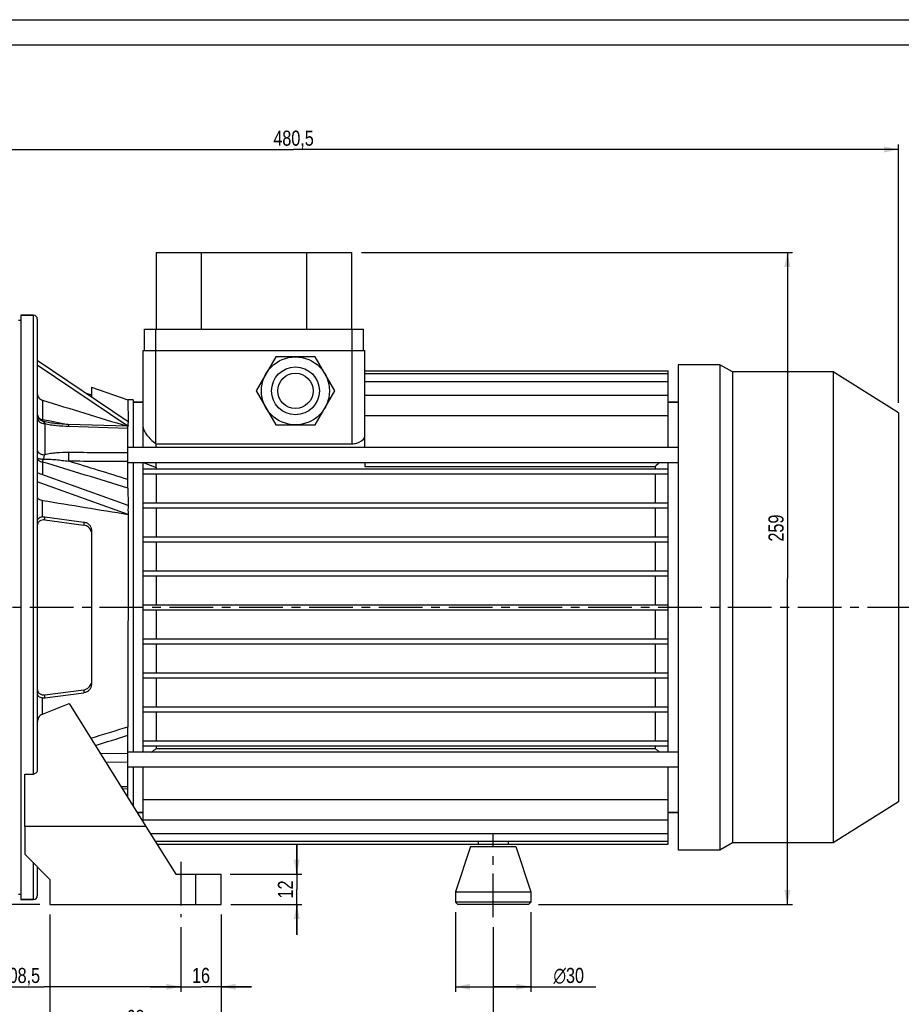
# Model space of a CAD drawing. Header units: millimetres. Extents: x 0 to 841, y 0 to 594.
# Tile 5 of 11: x 210 to 560, y 203 to 594. Entities that reach past the tile are written whole.
import ezdxf

# ---------------------------------------------------------------- set-up
doc = ezdxf.new("R2010")
doc.units = ezdxf.units.MM
doc.header["$LTSCALE"] = 46.2
doc.linetypes.add('CENTER', pattern=[0.6, 0.375, -0.075, 0.075, -0.075])
doc.layers.get('0').update_dxf_attribs({"linetype": 'CONTINUOUS'})
for name, color, linetype in [('ASSI', 7, 'CONTINUOUS'), ('GEOM', 7, 'CONTINUOUS'), ('QUOTE', 7, 'CONTINUOUS')]:
    doc.layers.add(name, color=color, linetype=linetype)
doc.styles.get("Standard").update_dxf_attribs({"font": 'txt', "width": 0.8})
doc.styles.add('TEXTSTYLE_1', font='gdt', dxfattribs={"width": 0.8})
doc.dimstyles.new('DIMSTYLE_1', dxfattribs={"dimtxt": 6, "dimasz": 5.8, "dimexe": 1, "dimexo": 2, "dimgap": 0.75, "dimtad": 1, "dimdec": 3, "dimtxsty": 'Standard', "dimblk": '_FILLED', "dimblk1": '_FILLED', "dimblk2": '_FILLED', "dimcen": 0.09, "dimadec": 3, "dimazin": 2, "dimtp": 0.5, "dimtm": 0.5, "dimtfac": 1, "dimtdec": 3, "dimtofl": 0, "dimtmove": 0, "dimatfit": 3, "dimldrblk": '_FILLED', "dimfxl": 0, "dimtolj": 1, "dimarcsym": 0})
doc.dimstyles.new('DIMSTYLE_2', dxfattribs={"dimtxt": 6, "dimasz": 5.8, "dimexe": 1, "dimexo": 2, "dimgap": 0.75, "dimtad": 1, "dimdec": 3, "dimtxsty": 'Standard', "dimblk": '_FILLED', "dimblk1": '_FILLED', "dimblk2": '_FILLED', "dimcen": 0.09, "dimadec": 3, "dimazin": 2, "dimtp": 0.2, "dimtm": 0.2, "dimtfac": 1, "dimtdec": 3, "dimtofl": 0, "dimtmove": 0, "dimatfit": 3, "dimldrblk": '_FILLED', "dimfxl": 0, "dimtolj": 1, "dimarcsym": 0})
doc.dimstyles.new('DIMSTYLE_3', dxfattribs={"dimtxt": 6, "dimasz": 5.8, "dimexe": 1, "dimexo": 2, "dimgap": 0.75, "dimtad": 1, "dimdec": 3, "dimtxsty": 'Standard', "dimblk": '_FILLED', "dimblk1": '_FILLED', "dimblk2": '_FILLED', "dimcen": 0.09, "dimadec": 3, "dimazin": 2, "dimtp": 0.3, "dimtm": 0.3, "dimtfac": 1, "dimtdec": 3, "dimtofl": 0, "dimtmove": 0, "dimatfit": 3, "dimldrblk": '_FILLED', "dimfxl": 0, "dimtolj": 1, "dimarcsym": 0})
doc.dimstyles.new('DIMSTYLE_4', dxfattribs={"dimtxt": 6, "dimasz": 5.8, "dimexe": 1, "dimexo": 2, "dimgap": 0.75, "dimtad": 1, "dimdec": 3, "dimtxsty": 'Standard', "dimblk": '_FILLED', "dimblk1": '_FILLED', "dimblk2": '_FILLED', "dimcen": 0.09, "dimadec": 3, "dimazin": 2, "dimtp": 0.8, "dimtm": 0.8, "dimtfac": 1, "dimtdec": 3, "dimtofl": 0, "dimtmove": 0, "dimatfit": 3, "dimldrblk": '_FILLED', "dimfxl": 0, "dimtolj": 1, "dimarcsym": 0})

# ---------------------------------------------------------------- blocks, each defined once
blk = doc.blocks.new('_FILLED')
at = {"color": 0, "linetype": 'ByBlock'}
blk.add_solid([(0, 0), (-1, 0.207), (-1, -0.207)], dxfattribs=at)
blk = doc.blocks.new('*D5')
at = {"layer": 'QUOTE', "color": 2, "linetype": 'Continuous'}
for p, q in [((345.5, 501.59), (516.57, 501.59)), ((514.57, 501.59), (514.57, 372.09)), ((514.57, 242.59), (514.57, 372.09)), ((415.75, 242.59), (516.57, 242.59))]:
    blk.add_line(p, q, dxfattribs=at)
at = {"layer": 'QUOTE', "color": 2, "linetype": 'Continuous', "xscale": 5.8, "yscale": 5.8, "zscale": 5.8}
for p, rotation in [((514.57, 501.59), 90), ((514.57, 242.59), 270)]:
    blk.add_blockref('_FILLED', p, dxfattribs=dict(at, rotation=rotation))
at = {"layer": 'QUOTE', "color": 2, "linetype": 'Continuous', "insert": (507.07, 392.1), "char_height": 6, "width": 19.8, "attachment_point": 2, "rotation": 90, "line_spacing_factor": 0.9}
blk.add_mtext('259', dxfattribs=at)
blk = doc.blocks.new('*D6')
at = {"layer": 'QUOTE', "color": 2, "linetype": 'Continuous'}
for p, q in [((319.77, 254.59), (319.77, 266.59)), ((319.77, 266.59), (319.77, 248.59)), ((293.35, 254.59), (321.77, 254.59)), ((319.77, 230.59), (319.77, 248.59)), ((293.64, 242.59), (321.77, 242.59)), ((319.77, 242.59), (319.77, 230.59))]:
    blk.add_line(p, q, dxfattribs=at)
at = {"layer": 'QUOTE', "color": 2, "linetype": 'Continuous', "xscale": 5.8, "yscale": 5.8, "zscale": 5.8}
for p, rotation in [((319.77, 254.59), 270), ((319.77, 242.59), 90)]:
    blk.add_blockref('_FILLED', p, dxfattribs=dict(at, rotation=rotation))
at = {"layer": 'QUOTE', "color": 2, "linetype": 'Continuous', "insert": (312.27, 248.59), "char_height": 6, "width": 9.6, "attachment_point": 2, "rotation": 90, "line_spacing_factor": 0.9}
blk.add_mtext('12', dxfattribs=at)
blk = doc.blocks.new('*D7')
at = {"layer": 'QUOTE', "color": 2, "linetype": 'Continuous'}
for p, q in [((289.75, 238.59), (289.75, 207.94)), ((273.75, 233.59), (273.75, 207.94)), ((273.75, 209.94), (261.75, 209.94)), ((261.75, 209.94), (281.75, 209.94)), ((301.75, 209.94), (281.75, 209.94)), ((289.75, 209.94), (301.75, 209.94))]:
    blk.add_line(p, q, dxfattribs=at)
at = {"layer": 'QUOTE', "color": 2, "linetype": 'Continuous', "xscale": 5.8, "yscale": 5.8, "zscale": 5.8}
blk.add_blockref('_FILLED', (273.75, 209.94), dxfattribs=at)
at = {"layer": 'QUOTE', "color": 2, "linetype": 'Continuous', "xscale": 5.8, "yscale": 5.8, "zscale": 5.8, "rotation": 180}
blk.add_blockref('_FILLED', (289.75, 209.94), dxfattribs=at)
at = {"layer": 'QUOTE', "color": 2, "linetype": 'Continuous', "insert": (281.75, 217.44), "char_height": 6, "width": 9.6, "attachment_point": 2, "line_spacing_factor": 0.9}
blk.add_mtext('16', dxfattribs=at)
blk = doc.blocks.new('*D8')
at = {"layer": 'QUOTE', "color": 2, "linetype": 'Continuous'}
for p, q in [((165.25, 255.64), (165.25, 207.94)), ((273.75, 233.59), (273.75, 207.94)), ((165.25, 209.94), (219.5, 209.94)), ((273.75, 209.94), (219.5, 209.94))]:
    blk.add_line(p, q, dxfattribs=at)
at = {"layer": 'QUOTE', "color": 2, "linetype": 'Continuous', "xscale": 5.8, "yscale": 5.8, "zscale": 5.8, "rotation": 180}
blk.add_blockref('_FILLED', (165.25, 209.94), dxfattribs=at)
at = {"layer": 'QUOTE', "color": 2, "linetype": 'Continuous', "xscale": 5.8, "yscale": 5.8, "zscale": 5.8}
blk.add_blockref('_FILLED', (273.75, 209.94), dxfattribs=at)
at = {"layer": 'QUOTE', "color": 2, "linetype": 'Continuous', "insert": (209.82, 217.44), "char_height": 6, "width": 25.65, "attachment_point": 2, "line_spacing_factor": 0.9}
blk.add_mtext('108,5', dxfattribs=at)
blk = doc.blocks.new('*D10')
at = {"layer": 'QUOTE', "color": 2, "linetype": 'Continuous'}
for p, q in [((78.25, 331.09), (78.25, 191.26)), ((221.75, 238.59), (221.75, 191.26)), ((78.25, 193.26), (150, 193.26)), ((221.75, 193.26), (150, 193.26))]:
    blk.add_line(p, q, dxfattribs=at)
at = {"layer": 'QUOTE', "color": 2, "linetype": 'Continuous', "xscale": 5.8, "yscale": 5.8, "zscale": 5.8, "rotation": 180}
blk.add_blockref('_FILLED', (78.25, 193.26), dxfattribs=at)
at = {"layer": 'QUOTE', "color": 2, "linetype": 'Continuous', "xscale": 5.8, "yscale": 5.8, "zscale": 5.8}
blk.add_blockref('_FILLED', (221.75, 193.26), dxfattribs=at)
at = {"layer": 'QUOTE', "color": 2, "linetype": 'Continuous', "insert": (150, 200.76), "char_height": 6, "width": 26.25, "attachment_point": 2, "line_spacing_factor": 0.9}
blk.add_mtext('143,5', dxfattribs=at)
blk = doc.blocks.new('*D11')
at = {"layer": 'QUOTE', "color": 2, "linetype": 'Continuous'}
for p, q in [((221.75, 238.59), (221.75, 191.26)), ((289.75, 238.59), (289.75, 191.26)), ((221.75, 193.26), (255.75, 193.26)), ((289.75, 193.26), (255.75, 193.26))]:
    blk.add_line(p, q, dxfattribs=at)
at = {"layer": 'QUOTE', "color": 2, "linetype": 'Continuous', "xscale": 5.8, "yscale": 5.8, "zscale": 5.8, "rotation": 180}
blk.add_blockref('_FILLED', (221.75, 193.26), dxfattribs=at)
at = {"layer": 'QUOTE', "color": 2, "linetype": 'Continuous', "xscale": 5.8, "yscale": 5.8, "zscale": 5.8}
blk.add_blockref('_FILLED', (289.75, 193.26), dxfattribs=at)
at = {"layer": 'QUOTE', "color": 2, "linetype": 'Continuous', "insert": (255.75, 200.76), "char_height": 6, "width": 13.2, "attachment_point": 2, "line_spacing_factor": 0.9}
blk.add_mtext('68', dxfattribs=at)
blk = doc.blocks.new('*D12')
at = {"layer": 'QUOTE', "color": 2, "linetype": 'Continuous'}
for p, q in [((165.25, 249.48), (165.25, 173.89)), ((397.75, 233.59), (397.75, 173.89)), ((165.25, 175.89), (281.5, 175.89)), ((397.75, 175.89), (281.5, 175.89))]:
    blk.add_line(p, q, dxfattribs=at)
at = {"layer": 'QUOTE', "color": 2, "linetype": 'Continuous', "xscale": 5.8, "yscale": 5.8, "zscale": 5.8, "rotation": 180}
blk.add_blockref('_FILLED', (165.25, 175.89), dxfattribs=at)
at = {"layer": 'QUOTE', "color": 2, "linetype": 'Continuous', "xscale": 5.8, "yscale": 5.8, "zscale": 5.8}
blk.add_blockref('_FILLED', (397.75, 175.89), dxfattribs=at)
at = {"layer": 'QUOTE', "color": 2, "linetype": 'Continuous', "insert": (281.5, 183.39), "char_height": 6, "width": 29.25, "attachment_point": 2, "line_spacing_factor": 0.9}
blk.add_mtext('232,5', dxfattribs=at)
blk = doc.blocks.new('*D14')
at = {"layer": 'QUOTE', "color": 2, "linetype": 'Continuous'}
for p, q in [((78.25, 390.09), (78.25, 544.45)), ((558.75, 441.85), (558.75, 544.45)), ((78.25, 542.45), (318.5, 542.45)), ((558.75, 542.45), (318.5, 542.45))]:
    blk.add_line(p, q, dxfattribs=at)
at = {"layer": 'QUOTE', "color": 2, "linetype": 'Continuous', "xscale": 5.8, "yscale": 5.8, "zscale": 5.8, "rotation": 180}
blk.add_blockref('_FILLED', (78.25, 542.45), dxfattribs=at)
at = {"layer": 'QUOTE', "color": 2, "linetype": 'Continuous', "xscale": 5.8, "yscale": 5.8, "zscale": 5.8}
blk.add_blockref('_FILLED', (558.75, 542.45), dxfattribs=at)
at = {"layer": 'QUOTE', "color": 2, "linetype": 'Continuous', "insert": (318.5, 549.95), "char_height": 6, "width": 29.85, "attachment_point": 2, "line_spacing_factor": 0.9}
blk.add_mtext('480,5', dxfattribs=at)
blk = doc.blocks.new('*D15')
at = {"layer": 'QUOTE', "color": 2, "linetype": 'Continuous'}
for p, q in [((69.89, 360.59), (41.71, 360.59)), ((43.71, 360.59), (43.71, 301.59)), ((43.71, 242.59), (43.71, 301.59)), ((217.75, 242.59), (41.71, 242.59))]:
    blk.add_line(p, q, dxfattribs=at)
at = {"layer": 'QUOTE', "color": 2, "linetype": 'Continuous', "xscale": 5.8, "yscale": 5.8, "zscale": 5.8}
for p, rotation in [((43.71, 360.59), 90), ((43.71, 242.59), 270)]:
    blk.add_blockref('_FILLED', p, dxfattribs=dict(at, rotation=rotation))
at = {"layer": 'QUOTE', "color": 2, "linetype": 'Continuous', "insert": (36.21, 301.59), "char_height": 6, "width": 12.6, "attachment_point": 2, "rotation": 90, "line_spacing_factor": 0.9}
blk.add_mtext('118', dxfattribs=at)
blk = doc.blocks.new('*D17')
at = {"layer": 'QUOTE', "color": 2, "linetype": 'Continuous'}
for p, q in [((143.75, 492.59), (26.14, 492.59)), ((28.14, 492.59), (28.14, 367.59)), ((28.14, 242.59), (28.14, 367.59)), ((217.75, 242.59), (26.14, 242.59))]:
    blk.add_line(p, q, dxfattribs=at)
at = {"layer": 'QUOTE', "color": 2, "linetype": 'Continuous', "xscale": 5.8, "yscale": 5.8, "zscale": 5.8}
for p, rotation in [((28.14, 492.59), 90), ((28.14, 242.59), 270)]:
    blk.add_blockref('_FILLED', p, dxfattribs=dict(at, rotation=rotation))
at = {"layer": 'QUOTE', "color": 2, "linetype": 'Continuous', "insert": (20.64, 367.59), "char_height": 6, "width": 19.8, "attachment_point": 2, "rotation": 90, "line_spacing_factor": 0.9}
blk.add_mtext('250', dxfattribs=at)
blk = doc.blocks.new('*D20')
at = {"layer": 'QUOTE', "color": 2, "linetype": 'Continuous'}
for p, q in [((382.75, 239.59), (382.75, 207.94)), ((412.75, 239.59), (412.75, 207.94)), ((382.75, 209.94), (397.75, 209.94)), ((412.75, 209.94), (397.75, 209.94)), ((397.75, 209.94), (438.51, 209.94))]:
    blk.add_line(p, q, dxfattribs=at)
at = {"layer": 'QUOTE', "color": 2, "linetype": 'Continuous', "xscale": 5.8, "yscale": 5.8, "zscale": 5.8, "rotation": 180}
blk.add_blockref('_FILLED', (382.75, 209.94), dxfattribs=at)
at = {"layer": 'QUOTE', "color": 2, "linetype": 'Continuous', "xscale": 5.8, "yscale": 5.8, "zscale": 5.8}
blk.add_blockref('_FILLED', (412.75, 209.94), dxfattribs=at)
at = {"layer": 'QUOTE', "color": 2, "linetype": 'Continuous', "insert": (421.71, 217.44), "char_height": 6, "width": 25.2, "attachment_point": 1, "line_spacing_factor": 0.9, "style": 'TEXTSTYLE_1'}
blk.add_mtext('{\\Fgdt;n}\\Ftxt;30', dxfattribs=at)

msp = doc.modelspace()

# ---------------------------------------------------------------- linework, layer by layer
at = {"color": 7, "linetype": 'Continuous'}
for p, q in [((0, 594), (840, 594)), ((10, 584), (830, 584))]:
    msp.add_line(p, q, dxfattribs=at)
at = {"layer": 'ASSI', "color": 7, "linetype": 'Continuous'}
for p, q in [((210.2542, 474.5916), (209.2542, 474.5916)), ((210.2542, 476.5916), (210.2542, 244.5916)), ((210.2542, 476.5916), (215.2542, 476.5916)), ((259.2542, 462.5916), (259.2542, 471.0916)), ((259.2542, 471.0916), (346.2542, 471.0916)), ((346.2542, 462.5916), (346.2542, 471.0916)), ((487.7542, 456.9916), (471.2542, 456.9916)), ((471.2542, 456.9916), (471.2542, 264.1916)), ((492.7771, 454.0916), (487.7542, 456.9916)), ((487.7542, 456.9916), (487.7542, 264.1916)), ((532.7542, 454.0916), (492.7771, 454.0916)), ((492.7771, 454.0916), (492.7771, 267.0916)), ((558.7542, 437.845), (532.7542, 454.0916)), ((532.7542, 454.0916), (532.7542, 267.0916)), ((238.2542, 448.1264), (252.7542, 443.0916)), ((254.7542, 443.0916), (252.7542, 443.0916)), ((254.7542, 443.0916), (254.7542, 424.0493)), ((254.7542, 442.0916), (258.7542, 442.0916)), ((467.2542, 442.0916), (471.2542, 442.0916)), ((558.7542, 437.845), (558.7542, 283.3382)), ((471.2542, 424.0493), (252.7542, 424.0493)), ((471.2542, 418.0493), (252.7542, 418.0493)), ((254.7542, 418.0493), (254.7542, 303.134)), ((229.3472, 322.4571), (259.8817, 273.5916)), ((471.2542, 303.134), (252.7542, 303.134)), ((211.7542, 273.5916), (211.7542, 294.4309)), ((471.2542, 297.134), (252.7542, 297.134)), ((254.7542, 297.134), (254.7542, 281.7973)), ((558.7542, 283.3382), (532.7542, 267.0916)), ((256.4449, 279.0916), (258.7542, 279.0916)), ((467.2542, 279.0916), (471.2542, 279.0916)), ((264.2558, 266.5916), (467.2542, 266.5916)), ((391.8381, 267.7167), (391.8381, 266.5916)), ((403.6703, 267.7167), (403.6703, 266.5916)), ((492.7771, 267.0916), (487.7542, 264.1916)), ((532.7542, 267.0916), (492.7771, 267.0916)), ((388.7542, 265.5916), (382.7542, 247.5916)), ((388.7542, 265.5916), (406.7542, 265.5916)), ((406.7542, 265.5916), (412.7542, 247.5916)), ((487.7542, 264.1916), (471.2542, 264.1916)), ((210.2542, 246.5916), (209.2542, 246.5916)), ((382.7542, 247.5916), (412.7542, 247.5916)), ((382.7542, 247.5916), (382.7542, 243.5916)), ((412.7542, 247.5916), (412.7542, 243.5916)), ((210.2542, 244.5916), (215.2542, 244.5916))]:
    msp.add_line(p, q, dxfattribs=at)
at = {"layer": 'ASSI', "color": 9, "linetype": 'Continuous'}
for p, q in [((263.7542, 462.5916), (263.7542, 471.0916)), ((341.7542, 462.5916), (341.7542, 471.0916))]:
    msp.add_line(p, q, dxfattribs=at)
at = {"layer": 'ASSI', "color": 2, "linetype": 'CENTER'}
for p, q in [((563.7542, 360.5916), (73.8949, 360.5916)), ((397.7542, 237.5916), (397.7542, 270.5916)), ((273.7542, 259.5916), (273.7542, 237.5916))]:
    msp.add_line(p, q, dxfattribs=at)
at = {"layer": 'GEOM', "color": 7, "linetype": 'Continuous'}
for p, q in [((264.0042, 501.5916), (264.0042, 471.0916)), ((264.0042, 501.5916), (341.5042, 501.5916)), ((281.8042, 501.5916), (281.8042, 471.0916)), ((323.7042, 501.5916), (323.7042, 471.0916)), ((341.5042, 501.5916), (341.5042, 471.0916)), ((215.2542, 476.5916), (210.2542, 476.5916)), ((216.7542, 475.0916), (216.7542, 296.0078)), ((258.7542, 424.0493), (258.7542, 462.5916)), ((258.7542, 462.5916), (346.7542, 462.5916)), ((346.7542, 424.0493), (346.7542, 462.5916)), ((252.7857, 434.3473), (216.7542, 458.6548)), ((311.46, 460.0916), (303.6657, 446.5916)), ((327.0484, 460.0916), (311.46, 460.0916)), ((334.8426, 446.5916), (327.0484, 460.0916)), ((252.6734, 432.5452), (216.7542, 456.7769)), ((346.7542, 454.5916), (467.2542, 454.5916)), ((467.2542, 424.0493), (467.2542, 454.5916)), ((346.7542, 453.4666), (467.2542, 453.4666)), ((346.7542, 450.3246), (467.2542, 450.3246)), ((235.8103, 445.7992), (238.2542, 444.9507)), ((238.2542, 448.1261), (238.2542, 444.1505)), ((303.6657, 446.5916), (311.46, 433.0916)), ((327.0484, 433.0916), (334.8426, 446.5916)), ((252.7542, 443.0916), (252.77, 434.3521)), ((258.7542, 442.0916), (254.7542, 442.0916)), ((346.7542, 444.9347), (467.2542, 444.9347)), ((471.2542, 442.0916), (467.2542, 442.0916)), ((221.1414, 434.0453), (221.0295, 434.0678)), ((221.0303, 434.0676), (221.035, 434.0667)), ((346.7542, 436.8216), (467.2542, 436.8216)), ((252.7542, 407.9758), (252.7542, 432.542)), ((311.46, 433.0916), (327.0484, 433.0916)), ((263.7542, 425.7306), (263.9393, 425.6013)), ((263.9387, 424.0493), (263.9393, 425.6013)), ((263.9393, 425.6013), (341.7542, 425.6013)), ((258.7542, 303.134), (258.7542, 418.0493)), ((258.7542, 415.5916), (467.2542, 415.5916)), ((263.9448, 416.0995), (263.9422, 418.0493)), ((263.9448, 416.0995), (263.9503, 415.5916)), ((346.7542, 418.0493), (346.7542, 416.6028)), ((346.7542, 416.6028), (462.058, 416.6028)), ((462.058, 416.6028), (462.058, 415.5916)), ((467.2542, 303.134), (467.2542, 418.0493)), ((252.7857, 401.0749), (216.7542, 413.9994)), ((258.7542, 413.5916), (467.2542, 413.5916)), ((263.9503, 413.5916), (263.9503, 402.0916)), ((462.058, 413.5916), (462.058, 402.0916)), ((252.7857, 397.5431), (216.7542, 410.4676)), ((252.7542, 407.9758), (252.77, 401.0771)), ((258.7542, 402.0916), (467.2542, 402.0916)), ((258.7542, 400.0916), (467.2542, 400.0916)), ((263.9503, 400.0916), (263.9503, 388.5916)), ((462.058, 400.0916), (462.058, 388.5916)), ((219.7542, 396.5479), (235.2542, 394.4884)), ((219.7542, 395.3326), (235.2542, 393.2731)), ((252.77, 397.5462), (252.7542, 313.2075)), ((238.2542, 391.2984), (238.2542, 329.8849)), ((258.7542, 388.5916), (467.2542, 388.5916)), ((258.7542, 386.5916), (467.2542, 386.5916)), ((263.9503, 386.5916), (263.9503, 375.0916)), ((462.058, 386.5916), (462.058, 375.0916)), ((258.7542, 375.0916), (467.2542, 375.0916)), ((258.7542, 373.0916), (467.2542, 373.0916)), ((263.9503, 373.0916), (263.9503, 361.5916)), ((462.058, 373.0916), (462.058, 361.5916)), ((258.7542, 361.5916), (467.2542, 361.5916)), ((258.7542, 359.5916), (467.2542, 359.5916)), ((263.9503, 359.5916), (263.9503, 348.0916)), ((462.058, 359.5916), (462.058, 348.0916)), ((258.7542, 348.0916), (467.2542, 348.0916)), ((258.7542, 346.0916), (467.2542, 346.0916)), ((263.9503, 346.0916), (263.9503, 334.5916)), ((462.058, 346.0916), (462.058, 334.5916)), ((258.7542, 334.5916), (467.2542, 334.5916)), ((258.7542, 332.5916), (467.2542, 332.5916)), ((263.9503, 332.5916), (263.9503, 321.0916)), ((462.058, 332.5916), (462.058, 321.0916)), ((219.7542, 325.8506), (235.2542, 327.9102)), ((219.7542, 324.6353), (235.2542, 326.6949)), ((258.7542, 321.0916), (467.2542, 321.0916)), ((258.7542, 319.0916), (467.2542, 319.0916)), ((263.9503, 319.0916), (263.9503, 307.5916)), ((462.058, 319.0916), (462.058, 307.5916)), ((252.7542, 284.998), (252.7542, 313.2075)), ((258.7542, 307.5916), (467.2542, 307.5916)), ((258.7542, 305.5916), (467.2542, 305.5916)), ((263.9503, 305.5916), (263.9503, 304.5805)), ((462.058, 305.5916), (462.058, 304.5805)), ((263.9503, 304.5805), (462.058, 304.5805)), ((211.7542, 294.4309), (215.2542, 294.4309)), ((258.7542, 275.396), (258.7542, 297.134)), ((467.2542, 266.5916), (467.2542, 297.134)), ((250.5204, 288.5728), (252.7542, 288.6405)), ((258.7542, 284.3617), (467.2542, 284.3617)), ((258.7542, 279.0916), (256.4449, 279.0916)), ((471.2542, 279.0916), (467.2542, 279.0916)), ((258.7542, 276.2486), (467.2542, 276.2486)), ((211.7542, 273.5916), (211.7542, 262.5916)), ((259.8817, 273.5916), (211.7542, 273.5916)), ((259.8817, 273.5916), (271.7542, 254.5916)), ((261.5894, 270.8587), (467.2542, 270.8587)), ((263.5527, 267.7167), (467.2542, 267.7167)), ((211.7542, 262.5916), (221.7542, 252.5916)), ((216.7542, 257.5916), (216.7542, 246.0925)), ((271.7542, 254.5916), (289.7542, 254.5916)), ((289.7542, 242.5916), (289.7542, 254.5916)), ((221.7542, 252.5916), (221.7542, 242.5916)), ((382.7542, 247.5916), (382.7542, 243.5916)), ((412.7542, 247.5916), (412.7542, 243.5916)), ((215.2542, 244.5916), (210.2542, 244.5916)), ((221.7542, 242.5916), (289.7542, 242.5916)), ((412.7542, 243.5916), (382.7542, 243.5916)), ((383.7542, 242.5916), (382.7542, 243.5916)), ((411.7542, 242.5916), (383.7542, 242.5916)), ((411.7542, 242.5916), (412.7542, 243.5916))]:
    msp.add_line(p, q, dxfattribs=at)
at = {"layer": 'GEOM', "color": 9, "linetype": 'Continuous'}
for p, q in [((215.2542, 294.4309), (215.2542, 476.5916)), ((263.7542, 425.7306), (263.7542, 462.5916)), ((341.7542, 425.6013), (341.7542, 462.5916)), ((218.7702, 442.8959), (218.7702, 435.1469)), ((221.1551, 434.6581), (218.7702, 435.1469)), ((227.6724, 433.3198), (221.1551, 434.6581)), ((219.6708, 433.622), (219.6708, 421.223)), ((229.2497, 432.5357), (252.7542, 431.8162)), ((218.7702, 418.3325), (218.7702, 413.2763)), ((259.1745, 418.0493), (263.9503, 416.0995)), ((218.7702, 396.5253), (218.7702, 403.087)), ((219.7542, 395.3326), (219.7542, 396.5479)), ((235.2542, 394.4884), (235.2542, 393.2731)), ((218.7702, 318.1632), (218.7702, 324.658)), ((219.7542, 324.6353), (219.7542, 325.8506)), ((235.2542, 327.9102), (235.2542, 326.6949)), ((241.7389, 302.6261), (252.7542, 302.707)), ((243.8887, 299.1858), (252.7542, 299.2478)), ((252.7542, 289.3671), (250.0753, 289.2851)), ((215.2542, 244.5916), (215.2542, 259.0916)), ((279.7542, 242.5916), (279.7542, 254.5916))]:
    msp.add_line(p, q, dxfattribs=at)
at = {"layer": 'GEOM', "color": 7, "linetype": 'Continuous'}
msp.add_lwpolyline([(252.7542, 432.5428), (228.9486, 433.2649), (228.1636, 433.2958), (227.3917, 433.3342), (226.6335, 433.3803), (225.8894, 433.4341), (225.16, 433.4957), (224.4467, 433.5652), (223.7498, 433.643), (223.069, 433.7294), (222.4104, 433.8243), (221.7715, 433.9285), (221.1414, 434.0453)], dxfattribs=at)
for radius in [13.5, 7]:
    msp.add_circle((319.2542, 446.5916), radius, dxfattribs=at)
at = {"layer": 'GEOM', "color": 9, "linetype": 'Continuous'}
msp.add_circle((319.2542, 446.5916), 9.5, dxfattribs=at)
at = {"layer": 'GEOM', "color": 7, "linetype": 'Continuous'}
for centre, radius, start, end in [((215.2542, 475.0916), 1.5, 0, 90), ((267.9145, 433.4596), 15.1606, 181.28569, 183.462806), ((702.7202, 119.1616), 382.6088, 128.630937, 128.976616), ((301.6, 399.3117), 48.846, 177.928175, 182.071825), ((-242.5027, 1469.5878), 1240.3835, 291.8315592, 292.3588586), ((23.2882, 602.0217), 382.6089, 308.630937, 308.976616), ((702.7202, 602.0217), 382.6089, 231.023384, 231.369063), ((215.2542, 246.0916), 1.5, 270, 360)]:
    msp.add_arc(centre, radius, start, end, dxfattribs=at)
at = {"layer": 'GEOM', "color": 9, "linetype": 'Continuous'}
for centre, radius, start, end in [((-1691.6822, -5847.7216), 6554.1831, 72.74223177, 72.95740852), ((-2201.7362, -7585.1047), 8361.4507, 72.92948714, 73.1729325), ((-1927.7767, 7411.0619), 7425.2442, 286.95806559, 287.07747399), ((-1565.2443, 6160.5875), 6126.7379, 287.13432466, 287.26141761)]:
    msp.add_arc(centre, radius, start, end, dxfattribs=at)
at = {"layer": 'GEOM', "color": 7, "linetype": 'Continuous'}
for points, knots in [([(216.7542, 445.3988), (216.7542, 445.126), (216.8542, 444.5689), (217.4258, 443.5675), (218.2119, 443.0671), (218.7702, 442.8959)], [0, 0, 0, 0, 0.24010292, 0.48608608, 1, 1, 1, 1]), ([(252.7859, 434.3524), (252.7788, 434.2521), (252.7549, 433.8416), (252.7508, 433.43), (252.7577, 433.1195)], [0, 0, 0, 0, 0.2444195, 1, 1, 1, 1]), ([(258.7542, 432.1545), (258.7542, 431.9274), (258.8617, 431.4267), (259.3287, 430.3533), (260.3024, 428.9268), (261.8333, 427.2443), (263.0707, 426.2078), (263.7542, 425.7306)], [0, 0, 0, 0, 0.08186532, 0.18131056, 0.4212235, 0.69954285, 1, 1, 1, 1]), ([(341.7542, 425.6013), (342.3714, 425.6013), (344.2488, 425.814), (346.2908, 426.9914), (346.7043, 428.2345)], [0, 0, 0, 0, 0.32024584, 1, 1, 1, 1]), ([(216.7542, 404.4177), (216.7542, 404.2672), (216.8844, 403.9278), (217.3374, 403.5488), (217.9857, 403.253), (218.4936, 403.1321), (218.7702, 403.087)], [0, 0, 0, 0, 0.17536525, 0.39547663, 0.67349536, 1, 1, 1, 1]), ([(218.7702, 396.5253), (218.4574, 396.4665), (217.9116, 396.3098), (217.2543, 395.9305), (216.8514, 395.4808), (216.7542, 395.1317), (216.7542, 394.9739)], [0, 0, 0, 0, 0.35040847, 0.619139, 0.82616208, 1, 1, 1, 1]), ([(219.7542, 395.3326), (219.3838, 395.3819), (218.6346, 395.3564), (217.6194, 394.8949), (216.9098, 394.0364), (216.7542, 393.3056), (216.7542, 392.9409)], [0, 0, 0, 0, 0.25805344, 0.50475823, 0.74808405, 1, 1, 1, 1]), ([(218.7702, 396.5253), (218.8498, 396.5403), (219.1755, 396.5875), (219.5085, 396.5806), (219.7542, 396.5479)], [0, 0, 0, 0, 0.24629275, 1, 1, 1, 1]), ([(235.2542, 394.4884), (235.6426, 394.4367), (236.4157, 394.192), (237.3932, 393.473), (238.0775, 392.4748), (238.2542, 391.6838), (238.2542, 391.2984)], [0, 0, 0, 0, 0.24830693, 0.50279754, 0.7557775, 1, 1, 1, 1]), ([(238.1917, 390.6599), (238.0477, 391.3307), (237.2588, 392.5809), (235.9333, 393.1828), (235.2542, 393.2731)], [0, 0, 0, 0, 0.5003743, 1, 1, 1, 1]), ([(235.2542, 327.9102), (235.9333, 328.0004), (237.2588, 328.6023), (238.0477, 329.8526), (238.1917, 330.5234)], [0, 0, 0, 0, 0.4996257, 1, 1, 1, 1]), ([(238.2542, 329.8849), (238.2542, 329.4995), (238.0775, 328.7084), (237.3932, 327.7103), (236.4157, 326.9913), (235.6426, 326.7465), (235.2542, 326.6949)], [0, 0, 0, 0, 0.2442225, 0.49720246, 0.75169307, 1, 1, 1, 1]), ([(216.7542, 328.2424), (216.7542, 327.8776), (216.9098, 327.1468), (217.6196, 326.2883), (218.6347, 325.8269), (219.3839, 325.8014), (219.7542, 325.8506)], [0, 0, 0, 0, 0.2519472, 0.49528127, 0.74196643, 1, 1, 1, 1]), ([(216.7542, 326.2094), (216.7542, 326.0516), (216.8514, 325.7025), (217.2543, 325.2528), (217.9116, 324.8735), (218.4574, 324.7168), (218.7702, 324.658)], [0, 0, 0, 0, 0.17384263, 0.38085747, 0.64960073, 1, 1, 1, 1]), ([(219.7542, 324.6353), (219.6713, 324.6243), (219.3438, 324.5932), (219.0112, 324.6126), (218.7702, 324.658)], [0, 0, 0, 0, 0.25430659, 1, 1, 1, 1]), ([(218.7702, 318.1632), (218.4466, 318.0336), (217.8544, 317.6512), (217.0157, 316.5894), (216.7542, 315.573), (216.7542, 314.9212)], [0, 0, 0, 0, 0.26045647, 0.51297154, 1, 1, 1, 1]), ([(216.7542, 296.0078), (216.7542, 295.8157), (216.686, 295.4242), (216.3789, 294.9036), (215.8817, 294.525), (215.4636, 294.4309), (215.2542, 294.4309)], [0, 0, 0, 0, 0.23992738, 0.48476632, 0.73838878, 1, 1, 1, 1])]:
    msp.add_open_spline(points, degree=3, knots=knots, dxfattribs=at)
for points in [[(218.7702, 442.8959), (230.0208, 439.4459), (241.2727, 435.9997), (252.5234, 432.5499)], [(218.7702, 403.087), (230.1085, 401.2383), (241.4473, 399.3919), (252.7857, 397.5431)]]:
    msp.add_open_spline(points, degree=3, dxfattribs=at)
at = {"layer": 'GEOM', "color": 9, "linetype": 'Continuous'}
for points in [[(216.7542, 437.3875), (216.7542, 437.1423), (216.8046, 436.8932), (216.8964, 436.6659)], [(216.7542, 437.3875), (216.7542, 436.9454), (216.8616, 436.4923), (217.0591, 436.0969)], [(221.0295, 434.0678), (220.3483, 434.206), (219.6688, 434.3568), (218.9992, 434.5432)], [(252.7542, 418.4763), (244.9142, 418.5339), (237.0742, 418.5914), (229.2342, 418.6487)], [(252.7542, 421.9355), (244.9193, 421.9903), (237.0845, 422.045), (229.2497, 422.0995)]]:
    msp.add_open_spline(points, degree=3, dxfattribs=at)
for points, knots in [([(216.7542, 435.9292), (216.7542, 435.6306), (216.9221, 435.0001), (217.5922, 434.2481), (218.5519, 433.7533), (219.2913, 433.6301), (219.6708, 433.622)], [0, 0, 0, 0, 0.21972944, 0.45804756, 0.72073185, 1, 1, 1, 1]), ([(216.8964, 436.6659), (217.0428, 436.3032), (217.5835, 435.626), (218.3515, 435.2618), (218.7702, 435.1469)], [0, 0, 0, 0, 0.47394843, 1, 1, 1, 1]), ([(217.0591, 436.0969), (217.2477, 435.7192), (217.7994, 435.0354), (218.5869, 434.6492), (218.9993, 434.5433)], [0, 0, 0, 0, 0.49783154, 1, 1, 1, 1]), ([(218.7702, 435.1469), (218.7904, 435.0227), (218.8381, 434.8108), (218.9374, 434.6105), (218.9993, 434.5433)], [0, 0, 0, 0, 0.57908376, 1, 1, 1, 1]), ([(218.9992, 434.5432), (219.0686, 434.4939), (219.3626, 434.2449), (219.5537, 433.8961), (219.6708, 433.6221)], [0, 0, 0, 0, 0.22212811, 1, 1, 1, 1]), ([(219.6708, 433.622), (220.4424, 433.4299), (222.0169, 433.1313), (225.2105, 432.7291), (227.6323, 432.5852), (229.2497, 432.5357)], [0, 0, 0, 0, 0.24707469, 0.49720085, 1, 1, 1, 1]), ([(229.2497, 432.5357), (229.2519, 432.6379), (229.255, 432.7817), (229.2576, 432.9592), (229.2596, 433.0625), (229.2587, 433.1409), (229.2623, 433.2038), (229.2553, 433.2302), (229.2612, 433.2548), (229.2572, 433.2549)], [0, 0, 0, 0, 0.42636587, 0.59886941, 0.74180207, 0.85395515, 0.93471839, 0.98351672, 1, 1, 1, 1]), ([(216.7542, 423.1387), (216.7542, 422.8874), (216.9396, 422.3379), (217.6202, 421.7279), (218.5683, 421.3287), (219.293, 421.2298), (219.6708, 421.2231)], [0, 0, 0, 0, 0.19836598, 0.42980908, 0.70174506, 1, 1, 1, 1]), ([(216.7542, 420.0678), (216.7542, 419.9836), (216.9085, 419.8643), (217.1279, 419.7709), (217.5273, 419.6518), (218.1549, 419.5477), (218.699, 419.4964), (218.9992, 419.484)], [0, 0, 0, 0, 0.10599432, 0.19716665, 0.31488563, 0.62211247, 1, 1, 1, 1]), ([(216.7542, 420.0678), (216.7542, 419.8756), (216.8678, 419.4616), (217.3144, 418.9502), (217.9709, 418.5553), (218.4905, 418.392), (218.7702, 418.3325)], [0, 0, 0, 0, 0.20240806, 0.43166111, 0.69894808, 1, 1, 1, 1]), ([(218.9992, 419.484), (218.9736, 419.3817), (218.8831, 419.0009), (218.8087, 418.6159), (218.7702, 418.3325)], [0, 0, 0, 0, 0.26949999, 1, 1, 1, 1]), ([(219.6707, 421.223), (219.6223, 421.0888), (219.4122, 420.5041), (219.1985, 419.9192), (218.9991, 419.484)], [0, 0, 0, 0, 0.22964331, 1, 1, 1, 1]), ([(218.9991, 419.484), (219.8445, 419.5375), (221.5522, 419.4964), (224.1083, 419.2999), (226.6729, 419.0103), (228.3804, 418.7752), (229.234, 418.6487)], [0, 0, 0, 0, 0.24716726, 0.49709948, 0.74820115, 1, 1, 1, 1]), ([(229.2497, 422.0995), (227.6341, 422.1108), (225.2119, 422.0464), (222.0155, 421.7089), (220.4404, 421.4202), (219.6708, 421.223)], [0, 0, 0, 0, 0.50281439, 0.75275465, 1, 1, 1, 1]), ([(229.234, 418.6487), (229.2411, 418.9345), (229.2618, 420.0847), (229.2657, 421.2353), (229.2497, 422.0995)], [0, 0, 0, 0, 0.24853074, 1, 1, 1, 1])]:
    msp.add_open_spline(points, degree=3, knots=knots, dxfattribs=at)

# ---------------------------------------------------------------- dimensions: what is measured, and where the dimension line sits
at = {"layer": 'QUOTE', "color": 2, "linetype": 'Continuous'}
for base, p1, p2, angle, dimstyle, picture, middle in [((78.2542, 542.4538), (558.7542, 439.845), (78.2542, 388.0916), 180, 'DIMSTYLE_4', '*D14', (318.1042, 542.4538)), ((514.5707, 501.5916), (413.7542, 242.5916), (343.5042, 501.5916), 90, 'DIMSTYLE_1', '*D5', (514.5707, 391.6955)), ((28.1389, 492.5916), (219.7542, 242.5916), (145.7542, 492.5916), 90, 'DIMSTYLE_1', '*D17', (28.1389, 367.1916)), ((43.7094, 242.5916), (71.8949, 360.5916), (219.7542, 242.5916), 270, 'DIMSTYLE_3', '*D15', (43.7094, 301.1916)), ((78.2542, 193.2617), (221.7542, 240.5916), (78.2542, 333.0916), 180, 'DIMSTYLE_1', '*D10', (149.6042, 193.2617)), ((319.7729, 254.5916), (291.6387, 242.5916), (291.3514, 254.5916), 90, 'DIMSTYLE_2', '*D6', (319.7729, 248.1916))]:
    dim = msp.add_linear_dim(base=base, p1=p1, p2=p2, angle=angle, dimstyle=dimstyle, dxfattribs=at)
    dim.commit()
    dim.dimension.update_dxf_attribs({"geometry": picture, "text_midpoint": middle, "dimtype": 160})
for base, p1, p2, dimstyle, picture, middle in [((273.7542, 209.9395), (165.2542, 257.6441), (273.7542, 235.5916), 'DIMSTYLE_3', '*D8', (209.4158, 209.9395)), ((397.7542, 175.8919), (165.2542, 251.4762), (397.7542, 235.5916), 'DIMSTYLE_1', '*D12', (281.1042, 175.8919)), ((289.7542, 193.2617), (221.7542, 240.5916), (289.7542, 240.5916), 'DIMSTYLE_3', '*D11', (255.3542, 193.2617)), ((289.7542, 209.9395), (273.7542, 235.5916), (289.7542, 240.5916), 'DIMSTYLE_2', '*D7', (281.3542, 209.9395))]:
    dim = msp.add_linear_dim(base=base, p1=p1, p2=p2, dimstyle=dimstyle, dxfattribs=at)
    dim.commit()
    dim.dimension.update_dxf_attribs({"geometry": picture, "text_midpoint": middle, "dimtype": 160})
dim = msp.add_linear_dim(base=(412.7542, 209.9395), p1=(382.7542, 241.5916), p2=(412.7542, 241.5916), text='%%c<>', dimstyle='DIMSTYLE_2', dxfattribs=at)
dim.commit()
dim.dimension.update_dxf_attribs({"geometry": '*D20', "text_midpoint": (430.1132, 209.9395), "dimtype": 160})

doc.saveas('drawing.dxf')
